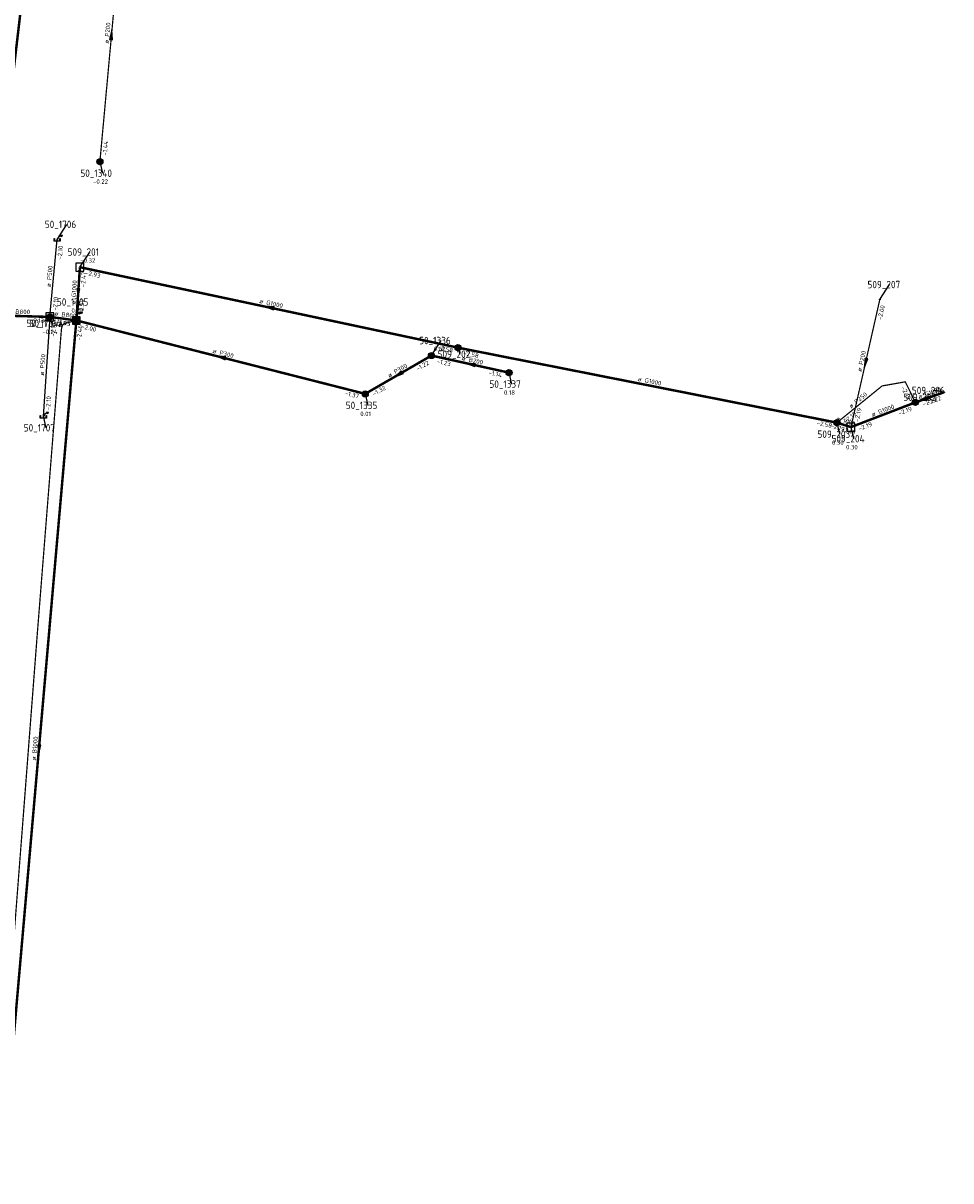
# Model space of a CAD drawing. Header units: metres. Extents: x 249000 to 255300, y 590580 to 596000.
# Tile 47 of 61: x 254255 to 254442, y 593083 to 593317. Entities that reach past the tile are written whole.
import ezdxf
from ezdxf.enums import TextEntityAlignment as Align
from ezdxf.lldxf.tags import DXFTag

# ---------------------------------------------------------------- set-up
doc = ezdxf.new("R2010")
doc.units = ezdxf.units.M
doc.header["$MEASUREMENT"] = 0
doc.linetypes.add('RI-GWA', pattern=[18.45, 6, -1.8, 1.75, -1.8, 1.75, -1.8, 1.75, -1.8])
doc.linetypes.add('RI-HWA', pattern=[7.4, 5, -2.4])
doc.layers.get('0').update_dxf_attribs({"linetype": 'CONTINUOUS'})
for name, color, linetype, lineweight in [('B-WE-RI-DRUK-G', 210, 'RI-PERS', 18), ('B-WE-RI-GWA_HOOFDRIOOL-G', 1, 'RI-GWA', 18), ('B-WE-RI-GWA_TRANSPORTLEIDING-G', 30, 'RI-GWA', 18), ('B-WE-RI-HWA_TRANSPORTLEIDING-G', 150, 'RI-HWA', 18), ('B-WE-WH-DUIKER-G', 190, 'CONTINUOUS', 25)]:
    doc.layers.add(name, color=color, linetype=linetype, lineweight=lineweight)
for name, color, linetype in [('B-WE-RI-RANDVOORWAARDE-G', 104, 'CONTINUOUS'), ('RIO-AFMETINGEN', 8, 'CONTINUOUS'), ('RIO-AFSCHOT', 7, 'CONTINUOUS'), ('RIO-BOK', 8, 'CONTINUOUS'), ('RIO-KNOOP', 7, 'CONTINUOUS'), ('RIO-KNOOPNAAM', 170, 'CONTINUOUS'), ('RIO-LEADER', 253, 'CONTINUOUS'), ('RIO-MAAIVELD', 104, 'CONTINUOUS')]:
    doc.layers.add(name, color=color, linetype=linetype)
doc.styles.add('RIO-TXT', font='isocp.shx')
tags = doc.linetypes.add('RI-PERS', pattern='A,7,-2,["P",Standard,S=1.8,R=0,X=-0.5,Y=-0.9],-2,7,-2,[102,NLCS.SHX,S=1,R=180,X=0,Y=0],-2', length=22).pattern_tags.tags
tags[6] = DXFTag(74, 10)

# ---------------------------------------------------------------- blocks, each defined once
blk = doc.blocks.new('K_DIV')
for p, q in [((-0.65, 0.65), (-0.65, -0.65)), ((0.65, 0.65), (-0.65, 0.65)), ((0.65, -0.65), (0.65, 0.65)), ((-0.65, -0.65), (0.65, -0.65))]:
    blk.add_line(p, q)
at = {"style": 'RIO-TXT', "flags": 1}
blk.add_attdef('RIOLERINGSGEBIED', text='', height=1, dxfattribs=at).set_placement((0, 0), align=Align.CENTER)
blk.add_attdef('KNOOPNAAM', text='', height=1, dxfattribs=at).set_placement((0, 0), align=Align.TOP_CENTER)
blk = doc.blocks.new('K_IPG')
blk.add_circle((0, 0), 0.5)
for points in [[(0, 0), (-0.5, 0), (-0.433013, 0.25)], [(0, 0), (-0.433013, -0.25), (-0.5, 0)], [(0, 0), (-0.433013, 0.25), (-0.25, 0.433013)], [(0, 0), (-0.25, -0.433013), (-0.433013, -0.25)], [(0, 0), (-0.25, 0.433013), (0, 0.5)], [(0, 0), (0, -0.5), (-0.25, -0.433013)], [(0, 0), (0, 0.5), (0.25, 0.433013)], [(0, 0), (0.25, 0.433013), (0.433013, 0.25)], [(0, 0), (0.433013, 0.25), (0.5, 0)], [(0, 0), (0.5, 0), (0.433013, -0.25)], [(0, 0), (0.433013, -0.25), (0.25, -0.433013)], [(0, 0), (0.25, -0.433013), (0, -0.5)]]:
    blk.add_solid(points)
at = {"style": 'RIO-TXT', "flags": 1}
blk.add_attdef('RIOLERINGSGEBIED', text='', height=1, dxfattribs=at).set_placement((0, 0), align=Align.CENTER)
blk.add_attdef('KNOOPNAAM', text='', height=1, dxfattribs=at).set_placement((0, 0), align=Align.TOP_CENTER)
blk = doc.blocks.new('K_FIC')
blk.add_circle((0, 0), 0.0625)
at = {"style": 'RIO-TXT', "flags": 1}
blk.add_attdef('RIOLERINGSGEBIED', text='', height=1, dxfattribs=at).set_placement((0, 0), align=Align.CENTER)
blk.add_attdef('KNOOPNAAM', text='', height=1, dxfattribs=at).set_placement((0, 0), align=Align.TOP_CENTER)
blk = doc.blocks.new('K_OVL')
for points in [[(0.6, 0.6), (-0.6, 0.6), (-0.6, -0.6), (0.6, -0.6)], [(1, 1.25), (0.474823, 0.983111), (0.413034, 1.369554)]]:
    blk.add_lwpolyline(points, close=True)
blk.add_arc((0.81571, 0.439293), 0.83139, 77.193131, 168.854604)
blk.add_solid([(-0.6, 0.6), (0.6, 0.6), (-0.6, -0.6), (0.6, -0.6)])
at = {"style": 'RIO-TXT', "flags": 1}
blk.add_attdef('RIOLERINGSGEBIED', text='', height=1, dxfattribs=at).set_placement((0, 0), align=Align.CENTER)
blk.add_attdef('KNOOPNAAM', text='', height=1, dxfattribs=at).set_placement((0, 0), align=Align.TOP_CENTER)
blk = doc.blocks.new('K_UTB')
blk.add_lwpolyline([(0.5, 0.15), (0.5, -0.3), (-0.5, -0.3), (-0.5, 0.15), (-0.45, 0.15), (-0.45, -0.25), (0, -0.25), (0.45, -0.25), (0.45, 0.15)], close=True)
blk.add_lwpolyline([(0.85, 0.6), (0.55, 0.65), (0.614828, 0.459583), (0.850842, 0.598937)])
blk.add_arc((0.85, -0.25), 0.85, 90, 180)
at = {"style": 'RIO-TXT', "flags": 1}
blk.add_attdef('RIOLERINGSGEBIED', text='', height=1, dxfattribs=at).set_placement((0, 0), align=Align.CENTER)
blk.add_attdef('KNOOPNAAM', text='', height=1, dxfattribs=at).set_placement((0, 0), align=Align.TOP_CENTER)
blk = doc.blocks.new('L_VHR')
blk.add_lwpolyline([(-0.5, 0), (0.5, 0), (-0.5, 0.15), (-0.5, -0.15), (0.5, 0)])

msp = doc.modelspace()

# ---------------------------------------------------------------- linework, layer by layer
at = {"layer": 'B-WE-RI-DRUK-G', "const_width": 0.25}
msp.add_lwpolyline([(254250.496, 593083.328), (254249.632, 593084.032), (254249.488, 593084.992), (254249.424, 593085.504), (254249.424, 593085.952), (254249.456, 593086.656), (254250.704, 593101.76), (254257.776, 593193.728), (254262.592, 593254.592), (254262.688, 593255.552), (254262.912, 593256.128), (254263.216, 593256.384), (254265.664, 593257.024)], dxfattribs=at)
at = {"layer": 'B-WE-RI-GWA_HOOFDRIOOL-G'}
msp.add_lwpolyline([(253940.448, 593425.472, 0.5, 0.5, 0), (253977.184, 593420.544, 0.5, 0.5, 0), (253999.936, 593412.352, 0.5, 0.5, 0), (254024.144, 593404.352, 0.5, 0.5, 0), (254070.736, 593387.328, 0.5, 0.5, 0), (254133.984, 593364.032, 0.5, 0.5, 0), (254192.624, 593343.36, 0.5, 0.5, 0), (254254.816, 593323.136, 0.5, 0.5, 0), (254247.2, 593258.112, 0.5, 0.5, 0), (254260.32, 593257.728, 0.5, 0.5, 0), (254265.664, 593257.024, 0.5, 0.5, 0), (254324.016, 593242.176, 0.5, 0.5, 0), (254337.408, 593249.92, 0.5, 0.5, 0), (254353.056, 593246.464, 0, 0, 0)], format="xyseb", dxfattribs=at)
at = {"layer": 'B-WE-RI-GWA_TRANSPORTLEIDING-G', "const_width": 0.25}
msp.add_lwpolyline([(254270.416, 593289.088), (254275.12, 593340.416)], dxfattribs=at)
at = {"layer": 'B-WE-RI-HWA_TRANSPORTLEIDING-G', "const_width": 0.25}
for points in [[(254427.984, 593261.248), (254422.16, 593235.456)], [(254419.328, 593236.352), (254428.448, 593243.776), (254433.136, 593244.608), (254435.168, 593240.448)]]:
    msp.add_lwpolyline(points, dxfattribs=at)
at = {"layer": 'B-WE-RI-RANDVOORWAARDE-G', "color": 1, "const_width": 0.5}
for points in [[(254266.384, 593267.776), (254265.664, 593257.024)], [(254266.384, 593267.776), (254342.752, 593251.52)], [(254250.496, 593083.328), (254265.664, 593257.024)], [(254342.752, 593251.52), (254419.328, 593236.352)], [(254435.168, 593240.448), (254440.976, 593242.496)], [(254422.16, 593235.456), (254435.168, 593240.448)], [(254419.328, 593236.352), (254422.16, 593235.456)]]:
    msp.add_lwpolyline(points, dxfattribs=at)
at = {"layer": 'B-WE-WH-DUIKER-G'}
for points in [[(254260.32, 593257.728), (254261.776, 593273.408)], [(254260.32, 593257.728), (254258.976, 593237.632)]]:
    msp.add_lwpolyline(points, dxfattribs=at)
at = {"layer": 'RIO-LEADER'}
for p, q in [((254270.41, 593289.11), (254270.9435, 593286.7816)), ((254261.78, 593273.38), (254263.7564, 593276.4358)), ((254266.39, 593267.79), (254268.3664, 593270.8458)), ((254427.99, 593261.22), (254429.9664, 593264.2758)), ((254265.67, 593257.02), (254266.2035, 593260.7484)), ((254260.32, 593257.76), (254260.68, 593256.4165)), ((254260.32, 593257.76), (254260.68, 593256.4165)), ((254337.41, 593249.9), (254339.3864, 593252.9558)), ((254342.76, 593251.54), (254343.12, 593250.1965)), ((254353.05, 593246.47), (254353.5835, 593244.1416)), ((254440.97, 593242.52), (254438.9266, 593242.859)), ((254324.02, 593242.17), (254324.5535, 593239.8416)), ((254435.16, 593240.43), (254437.2035, 593241.4904)), ((254258.97, 593237.64), (254259.5035, 593235.3116)), ((254419.32, 593236.35), (254419.8535, 593234.0216)), ((254422.16, 593235.43), (254422.6935, 593233.1016))]:
    msp.add_line(p, q, dxfattribs=at)

# ---------------------------------------------------------------- block references
at = {"layer": 'RIO-AFSCHOT', "xscale": 2, "yscale": 2, "zscale": 2}
for p, rotation in [((254272.765, 593314.765), 84.7467), ((254266.03, 593262.405), 266.1666), ((254304.575, 593259.665), 167.989), ((254294.845, 593249.595), 165.7229), ((254345.23, 593248.185), 167.6316), ((254425.075, 593248.325), 257.2542), ((254330.715, 593246.035), 209.9947), ((254438.065, 593241.475), 19.7829), ((254258.08, 593170.165), 264.9972)]:
    msp.add_blockref('L_VHR', p, dxfattribs=dict(at, rotation=rotation))
at = {"layer": 'RIO-KNOOP', "xscale": 1.25, "yscale": 1.25, "zscale": 1.25}
for name, p in [('K_IPG', (254270.416, 593289.088)), ('K_UTB', (254261.776, 593273.408)), ('K_DIV', (254266.384, 593267.776)), ('K_FIC', (254427.984, 593261.248)), ('K_DIV', (254260.32, 593257.728)), ('K_IPG', (254260.32, 593257.728)), ('K_OVL', (254265.664, 593257.024)), ('K_IPG', (254342.752, 593251.52)), ('K_IPG', (254337.408, 593249.92)), ('K_IPG', (254353.056, 593246.464)), ('K_IPG', (254324.016, 593242.176)), ('K_IPG', (254435.168, 593240.448)), ('K_FIC', (254440.976, 593242.496)), ('K_UTB', (254258.976, 593237.632)), ('K_IPG', (254419.328, 593236.352)), ('K_DIV', (254422.16, 593235.456))]:
    msp.add_blockref(name, p, dxfattribs=at)

# ---------------------------------------------------------------- texts
at = {"layer": 'RIO-AFMETINGEN', "style": 'RIO-TXT'}
for s, rotation, p in [('ø P200', 84.7467, (254272.1939, 593312.9192)), ('ø P500', 84.6515, (254260.4758, 593263.7254)), ('ø G1000', 86.1666, (254265.4848, 593260.2764)), ('ø B800', 358.4284, (254251.8811, 593258.3947)), ('ø G1000', 347.989, (254302.5499, 593260.5288)), ('ø B800', 352.1257, (254261.177, 593258.0458)), ('ø P300', 345.7229, (254293.1163, 593250.4662)), ('ø P200', 77.2542, (254424.261, 593246.5707)), ('ø P500', 86.1526, (254259.1142, 593245.8411)), ('ø P300', 29.9947, (254328.8782, 593245.4365)), ('ø B200', 347.6316, (254343.4699, 593248.9845)), ('ø G1000', 348.779, (254379.0033, 593244.7807)), ('ø G1000', 19.7829, (254435.8969, 593241.1202)), ('ø P250', 39.0213, (254422.1648, 593239.1706)), ('ø G1000', 21.0354, (254426.5003, 593237.5279)), ('ø 1000', 342.0524, (254419.0649, 593236.8529)), ('ø B1000', 84.9972, (254257.4935, 593168.0481))]:
    msp.add_text(s, height=0.9, rotation=rotation, dxfattribs=at).set_placement(p)
at = {"layer": 'RIO-BOK', "style": 'RIO-TXT'}
for s, rotation, p in [('-1.44', 84.7467, (254271.8234, 593290.2855)), ('-2.10', 84.6515, (254262.7021, 593269.2761)), ('-2.47', 86.1666, (254267.416, 593263.7131)), ('-2.93', 347.989, (254267.3918, 593266.2486)), ('-2.10', 84.6515, (254261.7353, 593258.9332)), ('-2.50', 86.1666, (254267.053, 593258.2311)), ('-2.00', 77.2542, (254428.3621, 593257.0348)), ('-2.13', 358.4284, (254256.2857, 593256.576)), ('-1.95', 352.1257, (254261.4303, 593256.2949)), ('-1.95', 352.1257, (254261.5294, 593256.2812)), ('-2.10', 86.1526, (254261.3391, 593253.683)), ('-2.46', 84.9972, (254266.6168, 593252.9218)), ('-2.00', 345.7229, (254266.61, 593255.4402)), ('-2.58', 347.989, (254338.5867, 593251.1469)), ('-2.58', 348.779, (254343.7829, 593250.0125)), ('-1.22', 29.9947, (254334.5955, 593246.7741)), ('-1.23', 347.6316, (254338.4021, 593248.3524)), ('-1.14', 347.6316, (254348.8659, 593246.0645)), ('-1.32', 29.9947, (254325.7956, 593241.694)), ('-2.19', 295.9098, (254432.2435, 593243.4606)), ('-2.10', 86.1526, (254260.3533, 593238.8507)), ('-1.37', 345.7229, (254319.8323, 593241.9311)), ('-2.19', 19.7829, (254436.8231, 593239.6467)), ('-2.22', 19.7829, (254437.6455, 593239.9425)), ('-2.19', 39.0213, (254421.1483, 593236.1585)), ('-2.19', 77.2542, (254423.714, 593236.4121)), ('-2.19', 21.0354, (254431.8927, 593237.7805)), ('-2.58', 348.779, (254415.1529, 593235.8993)), ('-2.19', 342.0524, (254417.9542, 593235.4253)), ('-2.19', 21.0354, (254423.8398, 593234.6832)), ('-2.19', 342.0524, (254420.1569, 593234.7132))]:
    msp.add_text(s, height=0.9, rotation=rotation, dxfattribs=at).set_placement(p)
at = {"layer": 'RIO-KNOOPNAAM', "style": 'RIO-TXT'}
for s, p in [('50_1340', (254266.481, 593286.0316)), ('50_1706', (254259.2939, 593275.6858)), ('509_201', (254263.9039, 593270.0958)), ('509_207', (254425.5039, 593263.5258)), ('50_1705', (254261.741, 593259.9984)), ('50_1704a', (254255.58, 593255.6665)), ('50_1704', (254256.2175, 593255.6665)), ('50_1336', (254334.9239, 593252.2058)), ('509_202', (254338.6575, 593249.4465)), ('50_1337', (254349.121, 593243.3916)), ('509_206', (254434.4641, 593242.109)), ('50_1335', (254320.091, 593239.0916)), ('509_205', (254432.741, 593240.7404)), ('50_1707', (254255.041, 593234.5616)), ('509_203', (254415.391, 593233.2716)), ('509_204', (254418.231, 593232.3516))]:
    msp.add_text(s, height=1.5, dxfattribs=at).set_placement(p)
at = {"layer": 'RIO-MAAIVELD', "style": 'RIO-TXT'}
for s, p in [('-0.22', (254269.031, 593284.6316)), ('-0.32', (254266.4539, 593268.6958)), ('0.28', (254264.6735, 593258.5984)), ('-0.24', (254258.7675, 593254.2665)), ('0.02', (254337.8564, 593250.8058)), ('0.18', (254352.0535, 593241.9916)), ('0.01', (254323.0235, 593237.6916)), ('0.30', (254418.3235, 593231.8716)), ('0.30', (254421.1635, 593230.9516))]:
    msp.add_text(s, height=0.9, dxfattribs=at).set_placement(p)

doc.saveas('drawing.dxf')
